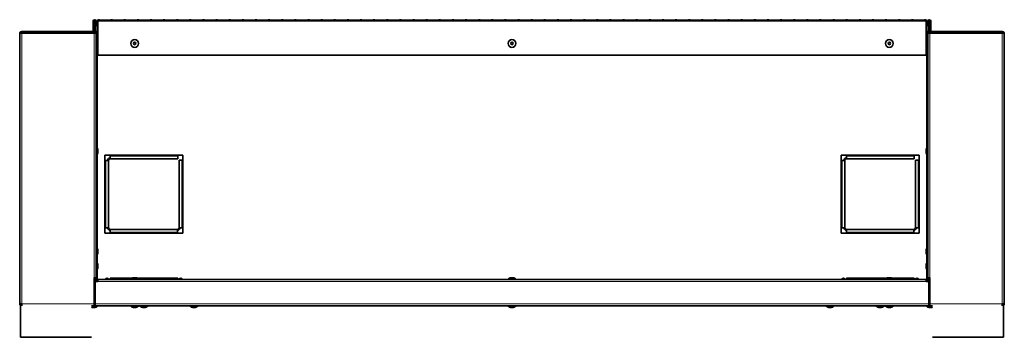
# Model space of a CAD drawing. Extents: x -3.9 to 66, y 4.3 to 47.5.
# Tile 1 of 3: x -3.9 to 37.9, y 4.3 to 17.7. Entities that reach past the tile are written whole.
import ezdxf

# ---------------------------------------------------------------- set-up
doc = ezdxf.new("R2010")
doc.units = 0
doc.header["$MEASUREMENT"] = 0

msp = doc.modelspace()

# ---------------------------------------------------------------- linework, layer by layer
at = {"color": 7, "lineweight": 35}
for p, q in [((-0.758, 17.275), (-0.758, 17.662)), ((-0.722, 17.275), (-0.722, 17.662)), ((-0.696, 17.662), (-0.696, 17.161)), ((-0.66, 17.662), (-0.696, 17.662)), ((-0.66, 17.662), (-0.66, 17.454)), ((-0.66, 17.662), (-0.66, 17.161)), ((-0.624, 17.662), (-0.624, 17.454)), ((-0.561, 17.662), (-0.574, 17.662)), ((-0.574, 17.662), (-0.574, 17.209)), ((-0.561, 17.664), (-0.561, 17.72)), ((-0.561, 17.72), (-0.496, 17.72)), ((-0.561, 17.664), (-0.561, 17.684)), ((-0.561, 16.474), (-0.561, 17.664)), ((-0.496, 17.72), (-0.496, 17.707)), ((-0.011, 17.707), (-0.496, 17.707)), ((-0.011, 17.707), (-0.011, 17.72)), ((-0.011, 17.72), (0.06, 17.72)), ((0.06, 17.72), (0.06, 17.707)), ((0.546, 17.707), (0.06, 17.707)), ((0.546, 17.707), (0.546, 17.72)), ((0.546, 17.72), (0.617, 17.72)), ((0.617, 17.72), (0.617, 17.707)), ((1.102, 17.707), (0.617, 17.707)), ((1.102, 17.707), (1.102, 17.72)), ((1.102, 17.72), (1.174, 17.72)), ((1.174, 17.72), (1.174, 17.707)), ((1.659, 17.707), (1.174, 17.707)), ((1.659, 17.707), (1.659, 17.72)), ((1.659, 17.72), (1.73, 17.72)), ((1.73, 17.72), (1.73, 17.707)), ((2.216, 17.707), (1.73, 17.707)), ((2.216, 17.707), (2.216, 17.72)), ((2.216, 17.72), (2.287, 17.72)), ((2.287, 17.72), (2.287, 17.707)), ((2.772, 17.707), (2.287, 17.707)), ((2.772, 17.707), (2.772, 17.72)), ((2.772, 17.72), (2.843, 17.72)), ((2.843, 17.72), (2.843, 17.707)), ((3.329, 17.707), (2.843, 17.707)), ((3.329, 17.707), (3.329, 17.72)), ((3.329, 17.72), (3.4, 17.72)), ((3.4, 17.72), (3.4, 17.707)), ((3.885, 17.707), (3.4, 17.707)), ((3.885, 17.707), (3.885, 17.72)), ((3.885, 17.72), (3.957, 17.72)), ((3.957, 17.72), (3.957, 17.707)), ((4.442, 17.707), (3.957, 17.707)), ((4.442, 17.707), (4.442, 17.72)), ((4.442, 17.72), (4.513, 17.72)), ((4.513, 17.72), (4.513, 17.707)), ((4.999, 17.707), (4.513, 17.707)), ((4.999, 17.707), (4.999, 17.72)), ((4.999, 17.72), (5.07, 17.72)), ((5.07, 17.72), (5.07, 17.707)), ((5.555, 17.707), (5.07, 17.707)), ((5.555, 17.707), (5.555, 17.72)), ((5.555, 17.72), (5.626, 17.72)), ((5.626, 17.72), (5.626, 17.707)), ((6.112, 17.707), (5.626, 17.707)), ((6.112, 17.707), (6.112, 17.72)), ((6.112, 17.72), (6.183, 17.72)), ((6.183, 17.72), (6.183, 17.707)), ((6.668, 17.707), (6.183, 17.707)), ((6.668, 17.707), (6.668, 17.72)), ((6.668, 17.72), (6.74, 17.72)), ((6.74, 17.72), (6.74, 17.707)), ((7.225, 17.707), (6.74, 17.707)), ((7.225, 17.707), (7.225, 17.72)), ((7.225, 17.72), (7.296, 17.72)), ((7.296, 17.72), (7.296, 17.707)), ((7.782, 17.707), (7.296, 17.707)), ((7.782, 17.707), (7.782, 17.72)), ((7.782, 17.72), (7.853, 17.72)), ((7.853, 17.72), (7.853, 17.707)), ((8.338, 17.707), (7.853, 17.707)), ((8.338, 17.707), (8.338, 17.72)), ((8.338, 17.72), (8.409, 17.72)), ((8.409, 17.72), (8.409, 17.707)), ((8.895, 17.707), (8.409, 17.707)), ((8.895, 17.707), (8.895, 17.72)), ((8.895, 17.72), (8.966, 17.72)), ((8.966, 17.72), (8.966, 17.707)), ((9.451, 17.707), (8.966, 17.707)), ((9.451, 17.707), (9.451, 17.72)), ((9.451, 17.72), (9.523, 17.72)), ((9.523, 17.72), (9.523, 17.707)), ((10.008, 17.707), (9.523, 17.707)), ((10.008, 17.707), (10.008, 17.72)), ((10.008, 17.72), (10.079, 17.72)), ((10.079, 17.72), (10.079, 17.707)), ((10.564, 17.707), (10.079, 17.707)), ((10.564, 17.707), (10.564, 17.72)), ((10.564, 17.72), (10.636, 17.72)), ((10.636, 17.72), (10.636, 17.707)), ((11.121, 17.707), (10.636, 17.707)), ((11.121, 17.707), (11.121, 17.72)), ((11.121, 17.72), (11.192, 17.72)), ((11.192, 17.72), (11.192, 17.707)), ((11.678, 17.707), (11.192, 17.707)), ((11.678, 17.707), (11.678, 17.72)), ((11.678, 17.72), (11.749, 17.72)), ((11.749, 17.72), (11.749, 17.707)), ((12.234, 17.707), (11.749, 17.707)), ((12.234, 17.707), (12.234, 17.72)), ((12.234, 17.72), (12.305, 17.72)), ((12.305, 17.72), (12.305, 17.707)), ((12.791, 17.707), (12.305, 17.707)), ((12.791, 17.707), (12.791, 17.72)), ((12.791, 17.72), (12.862, 17.72)), ((12.862, 17.72), (12.862, 17.707)), ((13.347, 17.707), (12.862, 17.707)), ((13.347, 17.707), (13.347, 17.72)), ((13.347, 17.72), (13.419, 17.72)), ((13.419, 17.72), (13.419, 17.707)), ((13.904, 17.707), (13.419, 17.707)), ((13.904, 17.707), (13.904, 17.72)), ((13.904, 17.72), (13.975, 17.72)), ((13.975, 17.72), (13.975, 17.707)), ((14.461, 17.707), (13.975, 17.707)), ((14.461, 17.707), (14.461, 17.72)), ((14.461, 17.72), (14.532, 17.72)), ((14.532, 17.72), (14.532, 17.707)), ((15.017, 17.707), (14.532, 17.707)), ((15.017, 17.707), (15.017, 17.72)), ((15.017, 17.72), (15.088, 17.72)), ((15.088, 17.72), (15.088, 17.707)), ((15.574, 17.707), (15.088, 17.707)), ((15.574, 17.707), (15.574, 17.72)), ((15.574, 17.72), (15.645, 17.72)), ((15.645, 17.72), (15.645, 17.707)), ((16.13, 17.707), (15.645, 17.707)), ((16.13, 17.707), (16.13, 17.72)), ((16.13, 17.72), (16.202, 17.72)), ((16.202, 17.72), (16.202, 17.707)), ((16.687, 17.707), (16.202, 17.707)), ((16.687, 17.707), (16.687, 17.72)), ((16.687, 17.72), (16.758, 17.72)), ((16.758, 17.72), (16.758, 17.707)), ((17.244, 17.707), (16.758, 17.707)), ((17.244, 17.707), (17.244, 17.72)), ((17.244, 17.72), (17.315, 17.72)), ((17.315, 17.72), (17.315, 17.707)), ((17.8, 17.707), (17.315, 17.707)), ((17.8, 17.707), (17.8, 17.72)), ((17.8, 17.72), (17.871, 17.72)), ((17.871, 17.72), (17.871, 17.707)), ((18.357, 17.707), (17.871, 17.707)), ((18.357, 17.707), (18.357, 17.72)), ((18.357, 17.72), (18.428, 17.72)), ((18.428, 17.72), (18.428, 17.707)), ((18.913, 17.707), (18.428, 17.707)), ((18.913, 17.707), (18.913, 17.72)), ((18.913, 17.72), (18.985, 17.72)), ((18.985, 17.72), (18.985, 17.707)), ((19.47, 17.707), (18.985, 17.707)), ((19.47, 17.707), (19.47, 17.72)), ((19.47, 17.72), (19.541, 17.72)), ((19.541, 17.72), (19.541, 17.707)), ((20.027, 17.707), (19.541, 17.707)), ((20.027, 17.707), (20.027, 17.72)), ((20.027, 17.72), (20.098, 17.72)), ((20.098, 17.72), (20.098, 17.707)), ((20.583, 17.707), (20.098, 17.707)), ((20.583, 17.707), (20.583, 17.72)), ((20.583, 17.72), (20.654, 17.72)), ((20.654, 17.72), (20.654, 17.707)), ((21.14, 17.707), (20.654, 17.707)), ((21.14, 17.707), (21.14, 17.72)), ((21.14, 17.72), (21.211, 17.72)), ((21.211, 17.72), (21.211, 17.707)), ((21.696, 17.707), (21.211, 17.707)), ((21.696, 17.707), (21.696, 17.72)), ((21.696, 17.72), (21.768, 17.72)), ((21.768, 17.72), (21.768, 17.707)), ((22.253, 17.707), (21.768, 17.707)), ((22.253, 17.707), (22.253, 17.72)), ((22.253, 17.72), (22.324, 17.72)), ((22.324, 17.72), (22.324, 17.707)), ((22.809, 17.707), (22.324, 17.707)), ((22.809, 17.707), (22.809, 17.72)), ((22.809, 17.72), (22.881, 17.72)), ((22.881, 17.72), (22.881, 17.707)), ((23.366, 17.707), (22.881, 17.707)), ((23.366, 17.707), (23.366, 17.72)), ((23.366, 17.72), (23.437, 17.72)), ((23.437, 17.72), (23.437, 17.707)), ((23.923, 17.707), (23.437, 17.707)), ((23.923, 17.707), (23.923, 17.72)), ((23.923, 17.72), (23.994, 17.72)), ((23.994, 17.72), (23.994, 17.707)), ((24.479, 17.707), (23.994, 17.707)), ((24.479, 17.707), (24.479, 17.72)), ((24.479, 17.72), (24.551, 17.72)), ((24.551, 17.72), (24.551, 17.707)), ((25.036, 17.707), (24.551, 17.707)), ((25.036, 17.707), (25.036, 17.72)), ((25.036, 17.72), (25.107, 17.72)), ((25.107, 17.72), (25.107, 17.707)), ((25.592, 17.707), (25.107, 17.707)), ((25.592, 17.707), (25.592, 17.72)), ((25.592, 17.72), (25.664, 17.72)), ((25.664, 17.72), (25.664, 17.707)), ((26.149, 17.707), (25.664, 17.707)), ((26.149, 17.707), (26.149, 17.72)), ((26.149, 17.72), (26.22, 17.72)), ((26.22, 17.72), (26.22, 17.707)), ((26.706, 17.707), (26.22, 17.707)), ((26.706, 17.707), (26.706, 17.72)), ((26.706, 17.72), (26.777, 17.72)), ((26.777, 17.72), (26.777, 17.707)), ((27.262, 17.707), (26.777, 17.707)), ((27.262, 17.707), (27.262, 17.72)), ((27.262, 17.72), (27.333, 17.72)), ((27.333, 17.72), (27.333, 17.707)), ((27.819, 17.707), (27.333, 17.707)), ((27.819, 17.707), (27.819, 17.72)), ((27.819, 17.72), (27.89, 17.72)), ((27.89, 17.72), (27.89, 17.707)), ((28.375, 17.707), (27.89, 17.707)), ((28.375, 17.707), (28.375, 17.72)), ((28.375, 17.72), (28.447, 17.72)), ((28.447, 17.72), (28.447, 17.707)), ((28.932, 17.707), (28.447, 17.707)), ((28.932, 17.707), (28.932, 17.72)), ((28.932, 17.72), (29.003, 17.72)), ((29.003, 17.72), (29.003, 17.707)), ((29.489, 17.707), (29.003, 17.707)), ((29.489, 17.707), (29.489, 17.72)), ((29.489, 17.72), (29.56, 17.72)), ((29.56, 17.72), (29.56, 17.707)), ((30.045, 17.707), (29.56, 17.707)), ((30.045, 17.707), (30.045, 17.72)), ((30.045, 17.72), (30.116, 17.72)), ((30.116, 17.72), (30.116, 17.707)), ((30.602, 17.707), (30.116, 17.707)), ((30.602, 17.707), (30.602, 17.72)), ((30.602, 17.72), (30.673, 17.72)), ((30.673, 17.72), (30.673, 17.707)), ((31.158, 17.707), (30.673, 17.707)), ((31.158, 17.707), (31.158, 17.72)), ((31.158, 17.72), (31.23, 17.72)), ((31.23, 17.72), (31.23, 17.707)), ((31.715, 17.707), (31.23, 17.707)), ((31.715, 17.707), (31.715, 17.72)), ((31.715, 17.72), (31.786, 17.72)), ((31.786, 17.72), (31.786, 17.707)), ((32.272, 17.707), (31.786, 17.707)), ((32.272, 17.707), (32.272, 17.72)), ((32.272, 17.72), (32.343, 17.72)), ((32.343, 17.72), (32.343, 17.707)), ((32.828, 17.707), (32.343, 17.707)), ((32.828, 17.707), (32.828, 17.72)), ((32.828, 17.72), (32.899, 17.72)), ((32.899, 17.72), (32.899, 17.707)), ((33.385, 17.707), (32.899, 17.707)), ((33.385, 17.707), (33.385, 17.72)), ((33.385, 17.72), (33.456, 17.72)), ((33.456, 17.72), (33.456, 17.707)), ((33.941, 17.707), (33.456, 17.707)), ((33.941, 17.707), (33.941, 17.72)), ((33.941, 17.72), (34.013, 17.72)), ((34.013, 17.72), (34.013, 17.707)), ((34.498, 17.707), (34.013, 17.707)), ((34.498, 17.707), (34.498, 17.72)), ((34.498, 17.72), (34.563, 17.72)), ((34.563, 17.664), (34.563, 17.72)), ((34.563, 17.664), (34.563, 16.471)), ((34.576, 17.662), (34.563, 17.662)), ((34.576, 17.209), (34.576, 17.662)), ((34.626, 17.662), (34.626, 17.454)), ((34.662, 17.662), (34.662, 17.454)), ((34.698, 17.662), (34.662, 17.662)), ((34.698, 17.662), (34.698, 17.161)), ((34.724, 17.275), (34.724, 17.662)), ((34.76, 17.275), (34.76, 17.662)), ((-3.873, 17.139), (-3.873, 5.686)), ((-3.837, 17.189), (-1.837, 17.189)), ((-3.837, 17.152), (-3.837, 17.189)), ((-3.787, 17.225), (-3.787, 17.189)), ((-3.787, 17.225), (-0.808, 17.225)), ((-3.787, 17.161), (-0.71, 17.161)), ((-2.824, 17.189), (-0.824, 17.189)), ((-2.824, 17.161), (-2.824, 17.189)), ((-1.837, 17.161), (-1.837, 17.189)), ((-0.824, 17.189), (-0.808, 17.189)), ((-0.824, 17.161), (-0.824, 17.189)), ((-0.824, 17.185), (-0.696, 17.185)), ((-0.808, 17.185), (-0.808, 17.189)), ((-0.749, 17.188), (-0.749, 17.212)), ((-0.749, 17.185), (-0.749, 17.188)), ((-0.696, 17.188), (-0.749, 17.188)), ((-0.696, 17.224), (-0.739, 17.224)), ((-0.71, 17.161), (-0.624, 17.161)), ((-0.66, 17.454), (-0.624, 17.454)), ((-0.574, 17.224), (-0.66, 17.224)), ((-0.66, 17.209), (-0.624, 17.209)), ((-0.574, 17.209), (-0.624, 17.209)), ((-0.624, 17.161), (-0.624, 17.209)), ((-0.624, 17.161), (-0.624, 6.786)), ((34.662, 17.224), (34.576, 17.224)), ((34.626, 17.209), (34.576, 17.209)), ((34.662, 17.454), (34.626, 17.454)), ((34.662, 17.209), (34.626, 17.209)), ((34.626, 17.161), (34.626, 17.209)), ((34.712, 17.161), (34.626, 17.161)), ((34.626, 17.161), (34.626, 6.786)), ((34.662, 17.454), (34.662, 17.161)), ((34.662, 17.161), (34.662, 17.209)), ((34.741, 17.224), (34.698, 17.224)), ((34.751, 17.188), (34.698, 17.188)), ((34.698, 17.185), (34.826, 17.185)), ((37.789, 17.161), (34.712, 17.161)), ((34.751, 17.213), (34.751, 17.188)), ((34.751, 17.188), (34.751, 17.185)), ((37.789, 17.225), (34.81, 17.225)), ((34.826, 17.189), (34.81, 17.189)), ((34.81, 17.185), (34.81, 17.189)), ((34.826, 17.189), (36.826, 17.189)), ((34.826, 17.161), (34.826, 17.189)), ((35.839, 17.161), (35.839, 17.189)), ((37.839, 17.189), (35.839, 17.189)), ((36.826, 17.161), (36.826, 17.189)), ((37.789, 17.225), (37.789, 17.189)), ((37.839, 17.152), (37.839, 17.189)), ((37.875, 17.139), (37.875, 5.686)), ((-0.624, 16.571), (-0.617, 16.571)), ((-0.617, 16.407), (-0.617, 16.571)), ((-0.617, 16.243), (-0.617, 16.407)), ((-0.561, 16.22), (-0.561, 16.34)), ((-0.559, 16.407), (-0.559, 16.457)), ((-0.559, 16.357), (-0.559, 16.407)), ((34.561, 16.457), (34.561, 16.407)), ((34.561, 16.457), (34.561, 16.378)), ((34.561, 16.435), (34.561, 16.357)), ((34.561, 16.407), (34.561, 16.357)), ((34.563, 16.342), (34.563, 16.22)), ((34.619, 16.571), (34.619, 16.407)), ((34.626, 16.571), (34.619, 16.571)), ((34.619, 16.407), (34.619, 16.243)), ((34.626, 16.571), (34.626, 16.407)), ((34.626, 16.407), (34.626, 16.243)), ((-0.624, 16.243), (-0.617, 16.243)), ((-0.624, 16.243), (-0.617, 16.243)), ((34.563, 16.22), (-0.561, 16.22)), ((34.626, 16.243), (34.619, 16.243)), ((34.626, 16.243), (34.619, 16.243)), ((-0.624, 12.321), (-0.617, 12.321)), ((-0.617, 12.157), (-0.617, 12.321)), ((-0.617, 11.993), (-0.617, 12.157)), ((-0.559, 12.157), (-0.559, 12.207)), ((-0.559, 12.107), (-0.559, 12.157)), ((34.561, 12.207), (34.561, 12.128)), ((34.561, 12.207), (34.561, 12.11)), ((34.561, 12.203), (34.561, 12.107)), ((34.561, 12.185), (34.561, 12.107)), ((34.619, 12.321), (34.619, 12.004)), ((34.626, 12.321), (34.619, 12.321)), ((34.626, 12.321), (34.626, 12.004)), ((-0.624, 11.993), (-0.617, 11.993)), ((-0.624, 11.993), (-0.617, 11.993)), ((3.041, 11.989), (-0.259, 11.989)), ((-0.259, 11.989), (-0.259, 8.689)), ((-0.23, 11.764), (-0.259, 11.764)), ((-0.108, 11.764), (-0.23, 11.764)), ((-0.23, 11.764), (-0.23, 8.914)), ((-0.108, 8.914), (-0.108, 11.764)), ((-0.033, 11.989), (-0.033, 11.961)), ((-0.033, 11.961), (-0.033, 11.839)), ((2.829, 11.961), (-0.033, 11.961)), ((-0.033, 11.839), (2.829, 11.839)), ((2.829, 11.961), (2.829, 11.989)), ((2.829, 11.839), (2.829, 11.961)), ((2.892, 11.776), (2.892, 8.914)), ((3.014, 11.776), (2.892, 11.776)), ((3.041, 11.776), (3.014, 11.776)), ((3.014, 8.914), (3.014, 11.776)), ((3.041, 8.689), (3.041, 11.989)), ((34.26, 11.989), (30.96, 11.989)), ((30.96, 11.989), (30.96, 8.689)), ((30.989, 11.764), (30.96, 11.764)), ((31.11, 11.764), (30.989, 11.764)), ((30.989, 11.764), (30.989, 8.914)), ((31.11, 8.914), (31.11, 11.764)), ((31.185, 11.989), (31.185, 11.961)), ((31.185, 11.961), (31.185, 11.839)), ((34.048, 11.961), (31.185, 11.961)), ((31.185, 11.839), (34.048, 11.839)), ((34.048, 11.961), (34.048, 11.989)), ((34.048, 11.839), (34.048, 11.961)), ((34.11, 11.776), (34.11, 8.914)), ((34.232, 11.776), (34.11, 11.776)), ((34.26, 11.776), (34.232, 11.776)), ((34.232, 8.914), (34.232, 11.776)), ((34.26, 8.689), (34.26, 11.989)), ((34.619, 12.004), (34.619, 11.993)), ((34.626, 11.993), (34.619, 11.993)), ((34.626, 11.993), (34.619, 11.993)), ((34.626, 12.004), (34.626, 11.993)), ((-0.258, 8.914), (-0.23, 8.914)), ((-0.23, 8.914), (-0.108, 8.914)), ((2.817, 8.839), (-0.033, 8.839)), ((-0.033, 8.839), (-0.033, 8.717)), ((2.817, 8.839), (2.817, 8.717)), ((2.892, 8.914), (3.014, 8.914)), ((3.014, 8.914), (3.042, 8.914)), ((30.96, 8.914), (30.989, 8.914)), ((30.989, 8.914), (31.11, 8.914)), ((34.035, 8.839), (31.185, 8.839)), ((31.185, 8.839), (31.185, 8.717)), ((34.035, 8.839), (34.035, 8.717)), ((34.11, 8.914), (34.232, 8.914)), ((34.232, 8.914), (34.26, 8.914)), ((-0.259, 8.689), (3.041, 8.689)), ((-0.033, 8.717), (2.817, 8.717)), ((-0.033, 8.717), (-0.033, 8.689)), ((2.817, 8.689), (2.817, 8.717)), ((30.96, 8.689), (34.26, 8.689)), ((31.185, 8.717), (34.035, 8.717)), ((31.185, 8.717), (31.185, 8.689)), ((34.035, 8.689), (34.035, 8.717)), ((-0.624, 8.071), (-0.617, 8.071)), ((-0.617, 7.907), (-0.617, 8.071)), ((-0.559, 7.907), (-0.559, 7.957)), ((34.561, 7.957), (34.561, 7.907)), ((34.561, 7.957), (34.561, 7.878)), ((34.561, 7.935), (34.561, 7.857)), ((34.619, 8.071), (34.619, 7.907)), ((34.626, 8.071), (34.619, 8.071)), ((34.626, 8.071), (34.626, 7.907)), ((-0.624, 7.743), (-0.617, 7.743)), ((-0.624, 7.743), (-0.617, 7.743)), ((-0.617, 7.743), (-0.617, 7.907)), ((-0.559, 7.857), (-0.559, 7.907)), ((34.561, 7.907), (34.561, 7.857)), ((34.619, 7.907), (34.619, 7.743)), ((34.626, 7.743), (34.619, 7.743)), ((34.626, 7.743), (34.619, 7.743)), ((34.626, 7.907), (34.626, 7.743)), ((-0.624, 7.446), (-0.617, 7.446)), ((-0.624, 7.118), (-0.617, 7.118)), ((-0.624, 7.118), (-0.617, 7.118)), ((-0.624, 7.118), (-0.617, 7.118)), ((-0.617, 7.282), (-0.617, 7.446)), ((-0.617, 7.118), (-0.617, 7.282)), ((-0.559, 7.282), (-0.559, 7.332)), ((-0.559, 7.232), (-0.559, 7.282)), ((34.561, 7.332), (34.561, 7.253)), ((34.561, 7.332), (34.561, 7.253)), ((34.561, 7.332), (34.561, 7.255)), ((34.561, 7.31), (34.561, 7.232)), ((34.561, 7.31), (34.561, 7.232)), ((34.561, 7.308), (34.561, 7.232)), ((34.619, 7.446), (34.619, 7.369)), ((34.626, 7.446), (34.619, 7.446)), ((34.619, 7.369), (34.619, 7.118)), ((34.626, 7.118), (34.619, 7.118)), ((34.626, 7.118), (34.619, 7.118)), ((34.626, 7.118), (34.619, 7.118)), ((-0.71, 6.786), (-0.71, 5.686)), ((-0.624, 6.786), (-0.71, 6.786)), ((-0.696, 6.786), (-0.696, 6.046)), ((-0.66, 6.786), (-0.66, 6.639)), ((-0.624, 6.739), (-0.624, 6.786)), ((-0.624, 6.746), (-0.574, 6.739)), ((-0.624, 6.743), (-0.574, 6.739)), ((-0.574, 6.689), (-0.574, 6.739)), ((-0.574, 6.689), (-0.554, 6.689)), ((-0.574, 6.689), (-0.574, 6.639)), ((-0.554, 6.724), (34.556, 6.724)), ((-0.554, 6.639), (-0.554, 6.724)), ((-0.033, 6.771), (-0.033, 6.724)), ((0.887, 6.771), (-0.033, 6.771)), ((-0.033, 6.736), (-0.033, 6.724)), ((1.001, 6.731), (0.837, 6.731)), ((0.837, 6.724), (0.837, 6.731)), ((1.001, 6.789), (0.951, 6.789)), ((1.051, 6.789), (1.001, 6.789)), ((1.165, 6.731), (1.001, 6.731)), ((2.817, 6.771), (1.115, 6.771)), ((1.165, 6.724), (1.165, 6.731)), ((2.817, 6.771), (2.817, 6.724)), ((2.817, 6.771), (2.829, 6.771)), ((2.829, 6.724), (2.829, 6.771)), ((17.001, 6.731), (16.837, 6.731)), ((16.837, 6.724), (16.837, 6.731)), ((17.001, 6.789), (16.951, 6.789)), ((17.051, 6.789), (17.001, 6.789)), ((17.165, 6.731), (17.001, 6.731)), ((17.165, 6.724), (17.165, 6.731)), ((31.185, 6.771), (31.185, 6.724)), ((32.887, 6.771), (31.185, 6.771)), ((31.185, 6.736), (31.185, 6.724)), ((33.001, 6.731), (32.837, 6.731)), ((32.837, 6.724), (32.837, 6.731)), ((33.001, 6.789), (32.951, 6.789)), ((33.051, 6.789), (33.001, 6.789)), ((33.165, 6.731), (33.001, 6.731)), ((34.035, 6.771), (33.115, 6.771)), ((33.165, 6.724), (33.165, 6.731)), ((34.035, 6.771), (34.035, 6.724)), ((34.035, 6.771), (34.048, 6.771)), ((34.048, 6.724), (34.048, 6.771)), ((34.556, 6.724), (34.556, 6.639)), ((34.556, 6.689), (34.576, 6.689)), ((34.626, 6.746), (34.576, 6.739)), ((34.626, 6.743), (34.576, 6.739)), ((34.576, 6.689), (34.576, 6.739)), ((34.576, 6.639), (34.576, 6.689)), ((34.626, 6.786), (34.712, 6.786)), ((34.626, 6.786), (34.626, 6.746)), ((34.626, 6.739), (34.626, 6.786)), ((34.662, 6.786), (34.662, 6.639)), ((34.662, 6.739), (34.662, 6.786)), ((34.698, 6.786), (34.698, 6.046)), ((34.712, 6.786), (34.712, 5.686)), ((-0.679, 6.639), (-0.554, 6.639)), ((-0.679, 5.685), (-0.679, 6.639)), ((34.556, 6.639), (34.681, 6.639)), ((34.681, 5.685), (34.681, 6.639)), ((-0.679, 6.046), (-0.71, 6.046)), ((34.712, 6.046), (34.681, 6.046)), ((-3.787, 5.686), (-3.873, 5.686)), ((-3.837, 4.269), (-3.837, 5.686)), ((-3.78, 5.6), (-3.787, 5.686)), ((-0.824, 5.6), (-0.71, 5.6)), ((-0.824, 5.593), (-0.569, 5.593)), ((-0.783, 5.535), (-0.696, 5.535)), ((-0.77, 5.535), (-0.683, 5.535)), ((-0.71, 5.6), (-0.71, 5.686)), ((-0.679, 5.636), (-0.71, 5.636)), ((-0.71, 5.636), (-0.679, 5.636)), ((-0.71, 5.6), (-0.679, 5.6)), ((-0.71, 5.6), (-0.679, 5.6)), ((-0.679, 5.685), (-0.679, 5.599)), ((-0.679, 5.599), (34.681, 5.599)), ((-0.569, 5.6), (-0.569, 5.593)), ((0.837, 5.599), (1.001, 5.599)), ((0.837, 5.599), (0.837, 5.592)), ((0.837, 5.592), (1.001, 5.592)), ((0.951, 5.535), (1.001, 5.535)), ((1.001, 5.599), (1.165, 5.599)), ((1.001, 5.592), (1.165, 5.592)), ((1.001, 5.535), (1.051, 5.535)), ((1.165, 5.599), (1.165, 5.592)), ((1.228, 5.6), (1.228, 5.593)), ((1.228, 5.6), (1.228, 5.593)), ((1.228, 5.593), (1.556, 5.593)), ((1.228, 5.593), (1.228, 5.593)), ((1.342, 5.535), (1.442, 5.535)), ((1.342, 5.535), (1.442, 5.535)), ((1.342, 5.535), (1.429, 5.535)), ((1.355, 5.535), (1.442, 5.535)), ((1.556, 5.6), (1.556, 5.593)), ((3.353, 5.6), (3.353, 5.593)), ((3.353, 5.593), (3.395, 5.593)), ((3.395, 5.593), (3.681, 5.593)), ((3.467, 5.535), (3.554, 5.535)), ((3.48, 5.535), (3.567, 5.535)), ((3.681, 5.6), (3.681, 5.593)), ((16.837, 5.599), (17.001, 5.599)), ((16.837, 5.599), (16.837, 5.592)), ((16.837, 5.592), (17.001, 5.592)), ((16.951, 5.535), (17.001, 5.535)), ((17.001, 5.599), (17.165, 5.599)), ((17.001, 5.592), (17.165, 5.592)), ((17.001, 5.535), (17.051, 5.535)), ((17.165, 5.599), (17.165, 5.592)), ((30.321, 5.6), (30.321, 5.593)), ((30.321, 5.593), (30.364, 5.593)), ((30.364, 5.593), (30.649, 5.593)), ((30.435, 5.535), (30.523, 5.535)), ((30.448, 5.535), (30.535, 5.535)), ((30.649, 5.6), (30.649, 5.593)), ((32.446, 5.6), (32.446, 5.593)), ((32.446, 5.6), (32.446, 5.593)), ((32.446, 5.593), (32.732, 5.593)), ((32.56, 5.535), (32.61, 5.535)), ((32.56, 5.535), (32.648, 5.535)), ((32.573, 5.535), (32.66, 5.535)), ((32.61, 5.535), (32.66, 5.535)), ((32.732, 5.593), (32.774, 5.593)), ((32.774, 5.6), (32.774, 5.593)), ((32.837, 5.599), (33.138, 5.599)), ((32.837, 5.599), (32.837, 5.592)), ((32.837, 5.592), (33.138, 5.592)), ((32.951, 5.535), (33.043, 5.535)), ((32.959, 5.535), (33.051, 5.535)), ((33.138, 5.599), (33.165, 5.599)), ((33.138, 5.592), (33.165, 5.592)), ((33.165, 5.599), (33.165, 5.592)), ((34.571, 5.6), (34.571, 5.593)), ((34.571, 5.593), (34.735, 5.593)), ((34.681, 5.685), (34.681, 5.599)), ((34.712, 5.636), (34.681, 5.636)), ((34.681, 5.636), (34.712, 5.636)), ((34.681, 5.6), (34.712, 5.6)), ((34.681, 5.6), (34.712, 5.6)), ((34.685, 5.535), (34.735, 5.535)), ((34.712, 5.6), (34.712, 5.686)), ((34.826, 5.6), (34.712, 5.6)), ((34.735, 5.593), (34.826, 5.593)), ((34.735, 5.535), (34.785, 5.535)), ((37.782, 5.6), (37.789, 5.686)), ((37.875, 5.686), (37.789, 5.686)), ((37.839, 4.269), (37.839, 5.686)), ((-3.837, 4.269), (-1.837, 4.269)), ((-2.824, 4.269), (-0.824, 4.269)), ((34.826, 4.269), (36.826, 4.269)), ((37.839, 4.269), (35.839, 4.269))]:
    msp.add_line(p, q, dxfattribs=at)
at = {"color": 7, "lineweight": 13}
for p, q in [((-0.561, 17.664), (34.563, 17.664)), ((-3.787, 17.161), (-3.787, 5.686)), ((-0.71, 17.161), (-0.71, 6.786)), ((-0.574, 16.515), (-0.574, 17.209)), ((34.576, 16.514), (34.576, 17.209)), ((34.712, 17.161), (34.712, 6.786)), ((37.789, 17.161), (37.789, 5.686)), ((-0.574, 12.265), (-0.574, 16.298)), ((34.576, 12.264), (34.576, 16.299)), ((-0.574, 8.015), (-0.574, 12.048)), ((34.576, 8.014), (34.576, 12.049)), ((-0.574, 7.389), (-0.574, 7.798)), ((34.576, 7.389), (34.576, 7.799)), ((-0.574, 6.739), (-0.574, 7.174)), ((34.576, 6.739), (34.576, 7.174)), ((-0.223, 6.739), (-0.574, 6.739)), ((-0.033, 6.739), (-0.115, 6.739)), ((2.899, 6.739), (2.829, 6.739)), ((16.843, 6.739), (3.007, 6.739)), ((30.995, 6.739), (17.159, 6.739)), ((31.185, 6.739), (31.104, 6.739)), ((34.117, 6.739), (34.048, 6.739)), ((34.576, 6.739), (34.225, 6.739)), ((34.612, 6.741), (34.612, 6.704)), ((-0.554, 6.639), (34.556, 6.639)), ((34.612, 6.661), (34.612, 6.639)), ((-0.71, 5.686), (-3.787, 5.686)), ((-0.679, 5.721), (-0.71, 5.721)), ((-0.679, 5.685), (34.681, 5.685)), ((34.712, 5.721), (34.681, 5.721)), ((34.712, 5.686), (37.789, 5.686))]:
    msp.add_line(p, q, dxfattribs=at)
at = {"color": 7, "lineweight": 35}
for points in [[(-3.787, 17.161), (-3.829, 17.154), (-3.849, 17.15), (-3.864, 17.145), (-3.87, 17.143), (-3.872, 17.141), (-3.873, 17.14), (-3.873, 17.139)], [(37.789, 17.161), (37.832, 17.154), (37.851, 17.15), (37.867, 17.145), (37.872, 17.143), (37.874, 17.141), (37.875, 17.14), (37.875, 17.139)]]:
    msp.add_lwpolyline(points, dxfattribs=at)
for centre, radius in [((1.001, 16.721), 0.164), ((1.001, 16.721), 0.05), ((17.001, 16.721), 0.164), ((17.001, 16.721), 0.05), ((33.001, 16.721), 0.164), ((33.001, 16.721), 0.05)]:
    msp.add_circle(centre, radius, dxfattribs=at)
for centre, radius, start, end in [((-0.691, 17.662), 0.0671, 360, 180), ((-0.691, 17.662), 0.0312, 360, 180), ((34.693, 17.662), 0.0671, 360, 180), ((34.693, 17.662), 0.0312, 360, 180), ((-3.787, 17.139), 0.0859, 90, 180), ((-0.808, 17.275), 0.0859, 270, 0), ((-0.808, 17.275), 0.05, 270, 360), ((34.81, 17.275), 0.0859, 180, 270), ((34.81, 17.275), 0.05, 180, 270), ((37.789, 17.139), 0.0859, 360, 90), ((-0.722, 16.446), 0.164, 3.8393, 49.7986), ((-0.722, 16.367), 0.164, 310.2014, 356.1607), ((34.724, 16.446), 0.164, 130.2014, 176.1607), ((34.724, 16.446), 0.164, 130.2014, 176.1607), ((34.724, 16.367), 0.164, 183.8393, 229.7986), ((34.724, 16.367), 0.164, 183.8393, 229.7986), ((-0.722, 12.196), 0.164, 3.8393, 49.7986), ((34.724, 12.196), 0.164, 130.2014, 176.1607), ((34.724, 12.196), 0.164, 130.2014, 176.1607), ((-0.722, 12.117), 0.164, 310.2014, 356.1607), ((-0.033, 11.764), 0.111, 90, 180), ((-0.033, 11.764), 0.075, 90, 180), ((31.185, 11.764), 0.111, 90, 180), ((31.185, 11.764), 0.075, 90, 180), ((34.724, 12.117), 0.164, 183.8393, 229.7986), ((34.724, 12.117), 0.164, 183.8393, 229.7986), ((-0.033, 8.914), 0.111, 180, 270), ((-0.033, 8.914), 0.075, 180, 270), ((2.817, 8.914), 0.111, 270, 360), ((2.817, 8.914), 0.075, 270, 360), ((31.185, 8.914), 0.111, 180, 270), ((31.185, 8.914), 0.075, 180, 270), ((34.035, 8.914), 0.111, 270, 360), ((34.035, 8.914), 0.075, 270, 360), ((-0.722, 7.946), 0.164, 3.8393, 49.7986), ((34.724, 7.946), 0.164, 130.2014, 176.1607), ((34.724, 7.946), 0.164, 130.2014, 176.1607), ((-0.722, 7.867), 0.164, 310.2014, 356.1607), ((34.724, 7.867), 0.164, 183.8393, 229.7986), ((34.724, 7.867), 0.164, 183.8393, 229.7986), ((-0.723, 7.321), 0.164, 3.8393, 49.7986), ((-0.723, 7.242), 0.164, 310.2014, 356.1607), ((34.724, 7.321), 0.164, 130.2014, 176.1607), ((34.724, 7.321), 0.164, 130.2014, 176.1607), ((34.724, 7.321), 0.164, 130.2014, 176.1607), ((34.724, 7.242), 0.164, 183.8393, 229.7986), ((34.724, 7.242), 0.164, 183.8393, 229.7986), ((34.724, 7.242), 0.164, 183.8393, 229.7986), ((-0.574, 6.739), 0.0859, 180, 270), ((-0.574, 6.739), 0.05, 180, 270), ((-0.169, 6.711), 0.0609, 13.2065, 166.7935), ((-0.169, 6.711), 0.025, 33.8163, 146.1837), ((0.962, 6.626), 0.164, 93.8393, 139.7986), ((1.04, 6.626), 0.164, 40.2014, 86.1607), ((2.953, 6.711), 0.0609, 13.2065, 166.7935), ((2.953, 6.711), 0.025, 33.8163, 146.1837), ((16.962, 6.626), 0.164, 93.8393, 139.7986), ((17.04, 6.626), 0.164, 40.2014, 86.1607), ((31.05, 6.711), 0.0609, 13.2065, 166.7935), ((31.05, 6.711), 0.025, 33.8163, 146.1837), ((32.962, 6.626), 0.164, 93.8393, 139.7986), ((33.04, 6.626), 0.164, 40.2014, 86.1607), ((34.171, 6.711), 0.0609, 13.2065, 166.7935), ((34.171, 6.711), 0.025, 33.8163, 146.1837), ((34.576, 6.739), 0.0859, 270, 360), ((34.576, 6.739), 0.05, 270, 360), ((-3.787, 5.686), 0.0859, 180, 234.4036), ((-0.772, 5.698), 0.164, 251.554, 266.1607), ((-0.694, 5.698), 0.164, 273.8393, 319.7986), ((0.962, 5.698), 0.164, 220.2014, 266.1607), ((1.04, 5.698), 0.164, 273.8393, 319.7986), ((1.353, 5.698), 0.164, 220.2014, 266.1607), ((1.353, 5.698), 0.164, 220.2014, 266.1607), ((1.431, 5.698), 0.164, 273.8393, 319.7986), ((1.431, 5.698), 0.164, 273.8393, 319.7986), ((3.478, 5.698), 0.164, 220.2014, 266.1607), ((3.556, 5.698), 0.164, 273.8393, 319.7986), ((16.962, 5.698), 0.164, 220.2014, 266.1607), ((17.04, 5.698), 0.164, 273.8393, 319.7986), ((30.446, 5.698), 0.164, 220.2014, 266.1607), ((30.525, 5.698), 0.164, 273.8393, 319.7986), ((32.571, 5.698), 0.164, 220.2014, 266.1607), ((32.571, 5.698), 0.164, 220.2014, 266.1607), ((32.65, 5.698), 0.164, 273.8393, 319.7986), ((32.65, 5.698), 0.164, 273.8393, 319.7986), ((32.962, 5.698), 0.164, 220.2014, 266.1607), ((33.04, 5.698), 0.164, 273.8393, 319.7986), ((34.696, 5.698), 0.164, 220.2014, 266.1607), ((34.775, 5.698), 0.164, 273.8393, 288.3092), ((37.789, 5.686), 0.0859, 305.5964, 360)]:
    msp.add_arc(centre, radius, start, end, dxfattribs=at)

doc.saveas('drawing.dxf')
